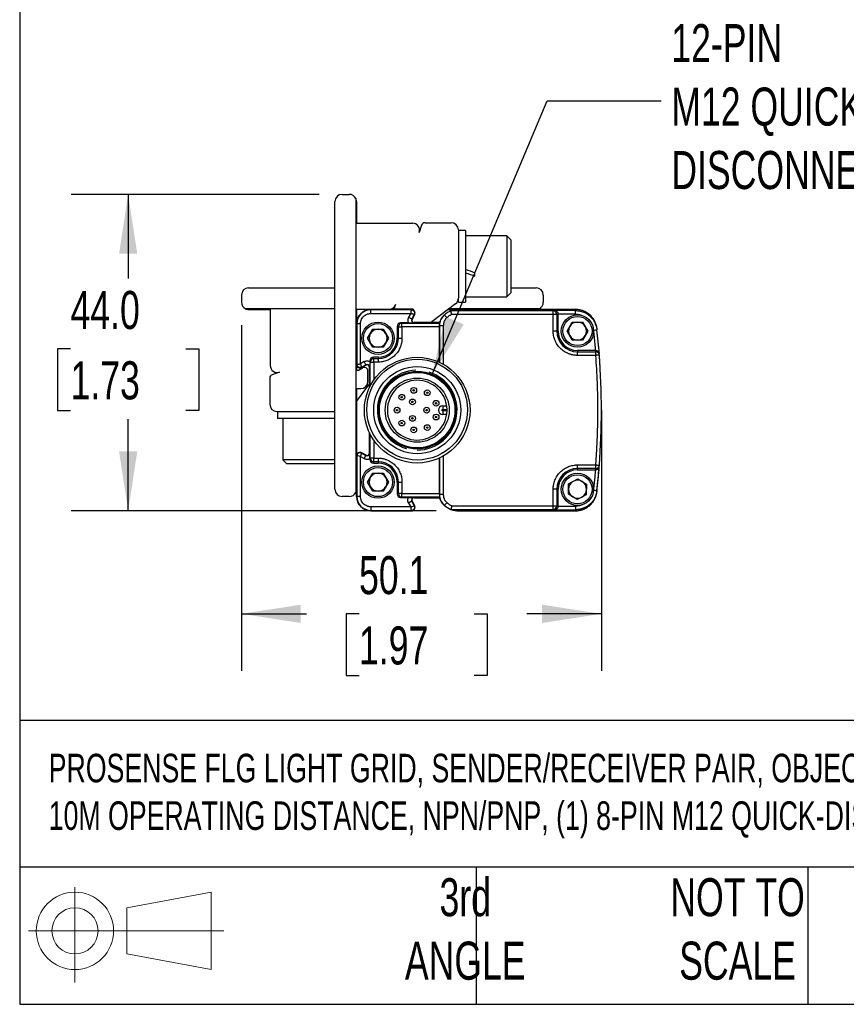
# Model space of a CAD drawing. Header units: millimetres. Extents: x 16 to 683, y 16 to 524.
# Tile 1 of 20: x 16 to 131, y 16 to 153. Entities that reach past the tile are written whole.
import ezdxf

# ---------------------------------------------------------------- set-up
doc = ezdxf.new("R2010")
doc.units = ezdxf.units.MM
doc.header["$LTSCALE"] = 2.5
doc.layers.add('DIMENSIONS', color=140, linetype='Continuous', lineweight=25)
doc.layers.add('TEXT', color=140, linetype='Continuous', lineweight=25)
doc.styles.add('SLDTEXTSTYLE0', font='TXT', dxfattribs={"width": 0.7})
doc.dimstyles.new('SLDDIMSTYLE0', dxfattribs={"dimtxt": 5.39502, "dimasz": 8.255, "dimexe": 0, "dimexo": 0.0625, "dimgap": 1.348755, "dimtad": 0, "dimtih": 1, "dimtoh": 1, "dimrnd": 1e-09, "dimzin": 4, "dimdsep": 46, "dimtxsty": 'SLDTEXTSTYLE0', "dimsah": 1, "dimcen": 0.09, "dimadec": 0, "dimazin": 1, "dimtfac": 1, "dimtofl": 0, "dimtmove": 0, "dimatfit": 3, "dimfxl": 0, "dimfrac": 2, "dimtolj": 1, "dimtzin": 12, "dimarcsym": 0})
doc.dimstyles.new('SLDDIMSTYLE1', dxfattribs={"dimtxt": 5.39502, "dimasz": 8.255, "dimexe": 0, "dimexo": 0.0625, "dimgap": 1.348755, "dimtad": 0, "dimtih": 1, "dimtoh": 1, "dimrnd": 1e-09, "dimzin": 12, "dimdsep": 46, "dimtxsty": 'SLDTEXTSTYLE0', "dimsah": 1, "dimcen": 0.09, "dimadec": 0, "dimazin": 3, "dimtfac": 1, "dimtofl": 0, "dimtmove": 0, "dimatfit": 3, "dimfxl": 0, "dimfrac": 2, "dimtolj": 1, "dimtzin": 12, "dimarcsym": 0})
doc.dimstyles.new('SLDDIMSTYLE2', dxfattribs={"dimtxt": 0.18, "dimasz": 8.255, "dimexe": 0, "dimexo": 0.0625, "dimgap": 0, "dimtad": 0, "dimtih": 1, "dimtoh": 1, "dimdec": 0, "dimrnd": 1e-09, "dimzin": 0, "dimdsep": 46, "dimtxsty": 'Standard', "dimsah": 1, "dimcen": 0.09, "dimadec": 0, "dimazin": 0, "dimtfac": 8.255, "dimtdec": 0, "dimtofl": 0, "dimtmove": 0, "dimatfit": 3, "dimfxl": 0, "dimfrac": 2, "dimtolj": 1, "dimtzin": 0, "dimarcsym": 0})

# ---------------------------------------------------------------- blocks, each defined once
blk = doc.blocks.new('Block11')
at = {"color": 7, "linetype": 'Continuous', "lineweight": 18}
for p, q in [((6.47, 13.28), (6.47, 0)), ((13.7, 10.42), (25.44, 12.58)), ((25.44, 12.58), (25.44, 1.83)), ((13.7, 3.99), (13.7, 10.42)), ((0, 7.2), (27.18, 7.2)), ((13.7, 3.99), (25.44, 1.83))]:
    blk.add_line(p, q, dxfattribs=at)
for radius in [5.38, 3.21]:
    blk.add_circle((6.47, 7.2), radius, dxfattribs=at)
blk = doc.blocks.new('Block12')
at = {"color": 7, "linetype": 'Continuous'}
blk.add_blockref('Block11', (0, 0), dxfattribs=at)
blk = doc.blocks.new('_D_3')
at = {"layer": 'DIMENSIONS'}
for p, q in [((46.73, 110.3), (46.73, 62.23)), ((96.82, 95.3), (96.82, 62.23)), ((46.73, 70.16), (55.78, 70.16)), ((63.09, 70.16), (61.28, 70.16)), ((61.28, 70.16), (61.28, 61.59)), ((79.12, 70.16), (80.93, 70.16)), ((80.93, 70.16), (80.93, 61.59)), ((96.82, 70.16), (86.43, 70.16)), ((61.28, 61.59), (63.09, 61.59)), ((80.93, 61.59), (79.12, 61.59))]:
    blk.add_line(p, q, dxfattribs=at)
for points in [[(46.73, 70.16), (54.99, 68.89), (54.99, 71.43)], [(96.82, 70.16), (88.57, 71.43), (88.57, 68.89)]]:
    blk.add_solid(points, dxfattribs=at)
at = {"layer": 'DIMENSIONS', "char_height": 5.292, "attachment_point": 1, "style": 'SLDTEXTSTYLE0'}
for s, insert in [('50.1', (63.09, 78.19)), ('1.97', (63.09, 68.41))]:
    blk.add_mtext(s, dxfattribs=dict(at, insert=insert))
blk = doc.blocks.new('_D_4')
at = {"layer": 'DIMENSIONS'}
for p, q in [((57.56, 128.48), (23.03, 128.48)), ((30.97, 128.48), (30.97, 116.8)), ((22.95, 107.02), (21.14, 107.02)), ((21.14, 107.02), (21.14, 98.44)), ((38.99, 107.02), (40.8, 107.02)), ((40.8, 107.02), (40.8, 98.44)), ((21.14, 98.44), (22.95, 98.44)), ((30.97, 84.48), (30.97, 97.24)), ((40.8, 98.44), (38.99, 98.44)), ((73.81, 84.48), (23.03, 84.48))]:
    blk.add_line(p, q, dxfattribs=at)
for points in [[(30.97, 128.48), (29.7, 120.22), (32.24, 120.22)], [(30.97, 84.48), (32.24, 92.73), (29.7, 92.73)]]:
    blk.add_solid(points, dxfattribs=at)
at = {"layer": 'DIMENSIONS', "char_height": 5.292, "attachment_point": 1, "style": 'SLDTEXTSTYLE0'}
for s, insert in [('44.0', (22.95, 115.05)), ('1.73', (22.95, 105.27))]:
    blk.add_mtext(s, dxfattribs=dict(at, insert=insert))

msp = doc.modelspace()

# ---------------------------------------------------------------- linework, layer by layer
for p, q in [((59.733, 87.476), (59.733, 127.476)), ((60.733, 128.476), (61.733, 128.476)), ((62.633, 127.912), (62.633, 87.04)), ((62.733, 127.476), (62.733, 124.476)), ((62.733, 124.476), (70.51, 124.476)), ((71.799, 124.193), (71.46, 123.163)), ((72.274, 124.536), (75.913, 124.536)), ((76.913, 123.536), (76.913, 114.033)), ((77.913, 123.476), (76.913, 123.476)), ((77.913, 123.476), (77.913, 113.476)), ((83.646, 122.726), (77.913, 122.726)), ((84.213, 122.16), (83.646, 122.726)), ((83.646, 122.726), (83.646, 114.226)), ((84.213, 122.16), (84.213, 114.793)), ((79.213, 117.108), (79.213, 117.59)), ((47.733, 115.476), (59.733, 115.476)), ((84.213, 115.476), (87.733, 115.476)), ((46.733, 114.476), (46.733, 113.476)), ((76.913, 113.476), (76.913, 114.033)), ((77.913, 114.226), (83.646, 114.226)), ((83.646, 114.226), (84.213, 114.793)), ((88.733, 114.476), (88.733, 113.476)), ((59.733, 112.576), (47.297, 112.576)), ((47.733, 112.476), (50.733, 112.476)), ((50.733, 112.476), (50.733, 104.699)), ((64.733, 112.476), (62.733, 112.476)), ((62.733, 112.476), (62.733, 110.476)), ((70.383, 112.476), (64.733, 112.476)), ((64.733, 112.476), (64.733, 112.415)), ((64.733, 112.476), (70.383, 112.476)), ((64.733, 111.915), (64.733, 112.415)), ((70.383, 112.415), (64.733, 112.415)), ((68.109, 112.576), (67.646, 112.576)), ((68.16, 113.163), (68.039, 112.799)), ((70.467, 112.536), (68.229, 112.536)), ((70.383, 112.476), (70.383, 112.415)), ((70.383, 112.476), (70.647, 112.476)), ((76.517, 113.236), (73.221, 110.739)), ((75.514, 112.476), (76.983, 112.476)), ((88.169, 112.576), (75.646, 112.576)), ((90.098, 112.269), (75.886, 112.269)), ((76.913, 113.476), (77.913, 113.476)), ((93.196, 112.476), (76.983, 112.476)), ((76.983, 112.476), (93.185, 112.476)), ((90.3, 112.319), (90.098, 112.269)), ((93.213, 112.319), (90.3, 112.319)), ((93.196, 112.476), (93.213, 112.319)), ((64.733, 111.915), (70.279, 111.915)), ((70.279, 111.915), (69.99, 111.395)), ((69.99, 111.395), (70.427, 111.152)), ((70.767, 111.763), (70.427, 111.152)), ((70.481, 111.122), (70.427, 111.152)), ((70.82, 111.734), (70.481, 111.122)), ((70.82, 111.734), (70.481, 111.122)), ((70.767, 111.763), (70.82, 111.734)), ((74.307, 110.676), (74.565, 111.223)), ((74.705, 111.407), (74.556, 111.228)), ((90.098, 111.769), (75.985, 111.769)), ((90.098, 109.476), (90.098, 111.769)), ((90.783, 111.817), (90.597, 111.769)), ((90.597, 111.769), (90.597, 109.476)), ((93.213, 111.819), (90.783, 111.817)), ((90.783, 109.476), (90.783, 111.817)), ((62.733, 110.476), (62.733, 104.826)), ((62.733, 110.476), (62.794, 110.476)), ((62.733, 109.726), (62.733, 110.476)), ((63.294, 110.476), (62.794, 110.476)), ((62.794, 110.476), (62.794, 104.826)), ((63.294, 104.93), (63.294, 110.476)), ((64.29, 108.476), (65.011, 109.726)), ((65.011, 109.726), (66.455, 109.726)), ((66.455, 109.726), (67.176, 108.476)), ((68.569, 110.065), (68.383, 110.111)), ((68.383, 110.111), (68.383, 108.476)), ((68.569, 108.476), (68.569, 110.065)), ((68.569, 110.065), (69.068, 110.065)), ((68.883, 110.611), (69.068, 110.565)), ((69.963, 110.611), (68.883, 110.611)), ((69.068, 110.565), (74.314, 110.565)), ((69.068, 110.065), (69.068, 110.565)), ((69.068, 110.065), (69.068, 108.476)), ((74.279, 110.065), (69.068, 110.065)), ((70.743, 110.676), (70.743, 110.615)), ((74.307, 110.676), (70.743, 110.676)), ((70.743, 110.676), (74.233, 110.676)), ((74.316, 110.222), (74.279, 110.187)), ((74.279, 105.142), (74.279, 110.065)), ((74.316, 105.125), (74.316, 110.222)), ((74.816, 110.222), (74.816, 104.866)), ((92.04, 109.476), (92.761, 110.726)), ((92.761, 110.726), (94.205, 110.726)), ((94.205, 110.726), (94.926, 109.476)), ((96.096, 110.149), (96.078, 110.31)), ((96.176, 109.816), (96.195, 109.654)), ((65.011, 107.226), (64.29, 108.476)), ((67.176, 108.476), (66.455, 107.226)), ((68.569, 108.476), (68.383, 108.476)), ((68.569, 108.476), (69.068, 108.476)), ((90.597, 109.476), (90.098, 109.476)), ((90.597, 109.476), (90.783, 109.476)), ((92.761, 108.226), (92.04, 109.476)), ((94.205, 108.226), (92.761, 108.226)), ((94.926, 109.476), (94.205, 108.226)), ((62.733, 104.826), (62.733, 107.226)), ((66.455, 107.226), (65.011, 107.226)), ((93.483, 106.776), (93.483, 106.591)), ((95.975, 106.776), (93.483, 106.776)), ((96.015, 106.776), (95.975, 106.776)), ((96.03, 106.591), (96.015, 106.776)), ((65.098, 105.826), (65.145, 105.641)), ((65.733, 105.826), (65.098, 105.826)), ((65.145, 105.141), (65.145, 105.641)), ((65.145, 105.641), (65.733, 105.641)), ((65.733, 105.826), (65.733, 105.641)), ((65.733, 105.641), (65.733, 105.141)), ((93.483, 106.091), (93.483, 106.591)), ((93.483, 106.591), (96.03, 106.591)), ((96.03, 106.091), (93.483, 106.091)), ((96.483, 106.302), (96.467, 106.499)), ((96.528, 106.129), (96.512, 106.333)), ((96.551, 105.831), (96.545, 105.906)), ((62.794, 104.826), (62.733, 104.826)), ((62.733, 104.826), (62.733, 104.216)), ((63.03, 104.041), (63.59, 104.353)), ((63.815, 105.219), (63.294, 104.93)), ((63.446, 104.442), (64.058, 104.782)), ((63.476, 104.389), (63.446, 104.442)), ((64.087, 104.729), (63.476, 104.389)), ((64.087, 104.729), (63.476, 104.389)), ((64.058, 104.782), (63.815, 105.219)), ((64.058, 104.782), (64.087, 104.729)), ((64.533, 104.466), (64.533, 101.607)), ((64.594, 104.466), (64.533, 104.466)), ((64.533, 101.607), (64.533, 104.466)), ((64.645, 105.141), (64.599, 105.326)), ((64.599, 105.326), (64.599, 105.246)), ((64.645, 105.141), (65.145, 105.141)), ((64.645, 101.834), (64.645, 105.141)), ((65.733, 105.141), (65.145, 105.141)), ((65.145, 105.141), (65.145, 102.667)), ((50.673, 102.935), (50.673, 99.297)), ((52.046, 103.75), (51.017, 103.41)), ((64.333, 102.476), (64.333, 103.915)), ((62.733, 99.696), (64.47, 101.989)), ((62.733, 101.476), (63.333, 101.476)), ((62.733, 101.476), (62.733, 92.127)), ((74.733, 99.076), (74.733, 98.576)), ((74.733, 99.076), (75.289, 99.076)), ((74.733, 98.576), (75.332, 98.576)), ((51.673, 98.297), (59.733, 98.297)), ((51.733, 98.297), (51.733, 97.297)), ((55.691, 97.297), (51.733, 97.297)), ((52.483, 97.297), (52.483, 91.563)), ((59.733, 97.297), (55.691, 97.297)), ((75.332, 98.376), (74.733, 98.376)), ((74.733, 98.376), (74.733, 97.876)), ((75.289, 97.876), (74.733, 97.876)), ((64.533, 95.346), (64.533, 92.486)), ((64.533, 92.486), (64.533, 95.346)), ((64.645, 91.812), (64.645, 95.119)), ((65.145, 94.286), (65.145, 91.812)), ((62.733, 92.127), (62.733, 86.476)), ((62.733, 92.127), (62.794, 92.127)), ((62.733, 89.726), (62.733, 92.127)), ((62.794, 92.127), (62.794, 86.476)), ((63.294, 92.023), (63.815, 91.733)), ((63.294, 86.476), (63.294, 92.023)), ((63.446, 92.51), (63.476, 92.564)), ((63.446, 92.51), (64.058, 92.171)), ((64.087, 92.224), (63.476, 92.564)), ((63.476, 92.564), (64.087, 92.224)), ((63.815, 91.733), (64.058, 92.171)), ((64.087, 92.224), (64.058, 92.171)), ((64.533, 92.486), (64.594, 92.486)), ((64.599, 91.626), (64.645, 91.812)), ((65.145, 91.812), (64.645, 91.812)), ((65.145, 91.812), (65.733, 91.812)), ((65.145, 91.312), (65.145, 91.812)), ((65.733, 91.812), (65.733, 91.312)), ((74.279, 86.888), (74.279, 91.81)), ((74.316, 86.731), (74.316, 91.828)), ((74.816, 92.087), (74.816, 86.731)), ((52.483, 91.563), (53.05, 90.997)), ((55.847, 91.563), (52.483, 91.563)), ((55.965, 90.997), (53.05, 90.997)), ((59.733, 91.563), (55.847, 91.563)), ((59.733, 90.997), (55.965, 90.997)), ((64.599, 91.706), (64.599, 91.626)), ((65.145, 91.312), (65.098, 91.126)), ((65.098, 91.126), (65.733, 91.126)), ((65.733, 91.312), (65.145, 91.312)), ((65.733, 91.312), (65.733, 91.126)), ((93.483, 90.862), (96.03, 90.862)), ((93.483, 90.362), (93.483, 90.862)), ((96.03, 90.362), (93.483, 90.362)), ((93.483, 90.362), (93.483, 90.176)), ((96.015, 90.176), (96.03, 90.362)), ((96.468, 90.455), (96.483, 90.652)), ((96.512, 90.62), (96.528, 90.823)), ((96.545, 91.047), (96.551, 91.122)), ((64.29, 88.476), (65.011, 89.726)), ((65.011, 89.726), (66.455, 89.726)), ((66.455, 89.726), (67.176, 88.476)), ((93.483, 90.176), (95.975, 90.176)), ((95.975, 90.176), (96.015, 90.176)), ((65.011, 87.226), (64.29, 88.476)), ((67.176, 88.476), (66.455, 87.226)), ((68.383, 88.476), (68.569, 88.476)), ((68.383, 88.476), (68.383, 86.842)), ((68.569, 88.476), (69.068, 88.476)), ((68.569, 86.888), (68.569, 88.476)), ((69.068, 88.476), (69.068, 86.888)), ((92.215, 86.787), (92.252, 88.23)), ((92.252, 88.23), (93.52, 88.919)), ((93.52, 88.919), (94.751, 88.166)), ((94.751, 88.166), (94.714, 86.723)), ((61.733, 86.476), (60.733, 86.476)), ((62.733, 86.476), (62.733, 87.226)), ((62.733, 86.476), (62.794, 86.476)), ((63.294, 86.476), (62.794, 86.476)), ((66.455, 87.226), (65.011, 87.226)), ((68.383, 86.842), (68.569, 86.888)), ((69.068, 86.888), (68.569, 86.888)), ((69.068, 86.388), (68.883, 86.342)), ((68.883, 86.342), (69.963, 86.342)), ((69.068, 86.888), (74.279, 86.888)), ((69.068, 86.388), (69.068, 86.888)), ((74.314, 86.388), (69.068, 86.388)), ((70.743, 86.337), (70.743, 86.276)), ((70.743, 86.276), (74.307, 86.276)), ((74.233, 86.276), (70.743, 86.276)), ((74.279, 86.765), (74.316, 86.731)), ((90.098, 85.184), (90.098, 87.476)), ((90.597, 87.476), (90.098, 87.476)), ((90.597, 87.476), (90.597, 85.184)), ((90.597, 87.476), (90.783, 87.476)), ((90.783, 85.136), (90.783, 87.476)), ((93.446, 86.033), (92.215, 86.787)), ((94.714, 86.723), (93.446, 86.033)), ((96.079, 86.646), (96.097, 86.807)), ((96.176, 87.136), (96.195, 87.298)), ((70.279, 85.037), (64.733, 85.037)), ((64.733, 85.037), (64.733, 84.537)), ((70.427, 85.801), (69.99, 85.558)), ((69.99, 85.558), (70.279, 85.037)), ((70.427, 85.801), (70.481, 85.831)), ((70.767, 85.189), (70.427, 85.801)), ((70.481, 85.831), (70.82, 85.219)), ((70.481, 85.831), (70.82, 85.219)), ((70.82, 85.219), (70.767, 85.189)), ((74.556, 85.725), (74.705, 85.546)), ((75.985, 85.184), (90.098, 85.184)), ((90.597, 85.184), (90.783, 85.136)), ((90.783, 85.136), (93.213, 85.133)), ((64.733, 84.537), (70.383, 84.537)), ((64.733, 84.476), (64.733, 84.537)), ((64.733, 84.476), (70.383, 84.476)), ((70.383, 84.476), (64.733, 84.476)), ((70.383, 84.537), (70.383, 84.476)), ((75.886, 84.684), (90.098, 84.684)), ((76.983, 84.476), (93.196, 84.476)), ((93.185, 84.476), (76.983, 84.476)), ((90.098, 84.684), (90.3, 84.633)), ((90.3, 84.633), (93.213, 84.633)), ((93.196, 84.476), (93.213, 84.633))]:
    msp.add_line(p, q)
at = {"flags": 128}
for points in [[(73.127, 110.676), (73.154, 110.693), (73.221, 110.739)], [(64.47, 101.989), (64.517, 102.055), (64.533, 102.082)], [(96.094, 86.742), (96.055, 86.602), (95.86, 86.117)]]:
    msp.add_lwpolyline(points, dxfattribs=at)
for centre, radius in [((93.483, 109.476), 2.25), ((93.483, 109.476), 2.025), ((65.733, 108.476), 2.25), ((65.733, 108.476), 2.025), ((71.183, 98.476), 7.35), ((71.181, 98.546), 7), ((71.183, 98.476), 6.051), ((71.183, 98.476), 5.4), ((71.183, 98.476), 5.25), ((71.183, 98.476), 4.45), ((70.698, 101.228), 0.4), ((70.698, 101.228), 0.1), ((72.58, 100.896), 0.4), ((69.043, 100.272), 0.4), ((69.043, 100.272), 0.1), ((70.524, 99.618), 0.4), ((72.58, 100.896), 0.1), ((68.389, 98.476), 0.4), ((68.389, 98.476), 0.1), ((70.524, 99.618), 0.1), ((72.501, 98.476), 0.4), ((72.501, 98.476), 0.1), ((73.809, 99.432), 0.4), ((73.809, 99.432), 0.1), ((70.524, 97.335), 0.4), ((70.524, 97.335), 0.1), ((73.809, 97.521), 0.4), ((73.809, 97.521), 0.1), ((69.043, 96.68), 0.4), ((69.043, 96.68), 0.1), ((70.698, 95.725), 0.4), ((70.698, 95.725), 0.1), ((72.58, 96.057), 0.4), ((72.58, 96.057), 0.1), ((65.733, 88.476), 2.25), ((65.733, 88.476), 2.025), ((93.483, 87.476), 2.25), ((93.483, 87.476), 2.025)]:
    msp.add_circle(centre, radius)
for centre, radius, start, end in [((60.733, 127.476), 1, 90, 180), ((61.733, 127.476), 1, 25.84193, 90), ((61.733, 127.476), 1, 0, 25.84193), ((70.51, 123.476), 1, 341.73711, 90), ((72.274, 124.036), 0.5, 90, 161.73711), ((75.913, 123.536), 1, 0, 90), ((47.733, 114.476), 1, 90, 180), ((87.733, 114.476), 1, 0, 90), ((75.913, 114.033), 1, 307.14669, 0), ((47.733, 113.476), 1, 180, 244.15807), ((47.733, 113.476), 1, 244.15807, 270), ((64.733, 110.476), 2, 90, 180), ((64.733, 110.476), 2, 90, 180), ((64.733, 110.476), 1.939, 90, 180), ((67.21, 113.476), 1, 270, 341.73711), ((68.229, 112.736), 0.2, 161.73711, 270), ((70.383, 111.976), 0.5, 330.9454, 90), ((70.383, 111.976), 0.5, 330.9454, 90), ((70.467, 112.236), 0.3, 13.50854, 90), ((76.983, 109.476), 3.001, 111.44287, 131.79343), ((76.983, 109.476), 3.001, 90, 111.44282), ((87.733, 113.476), 1, 270, 295.84193), ((87.733, 113.476), 1, 295.84193, 0), ((90.097, 111.769), 0.5, 44.97818, 89.9776), ((93.185, 109.476), 3, 14.57961, 90), ((70.743, 110.976), 0.361, 150.9454, 270), ((70.743, 110.976), 0.3, 150.9454, 270), ((70.743, 110.976), 0.3, 150.9454, 270), ((76.983, 109.476), 3.001, 134.68268, 148.87028), ((90.097, 111.768), 0.5, 0.01672, 44.98119), ((65.733, 108.476), 1.25, 90, 150), ((65.733, 108.476), 1.25, 30, 90), ((69.069, 110.064), 0.5, 135.01881, 179.98328), ((69.069, 110.065), 0.5, 90.0224, 135.02182), ((93.483, 109.476), 1.25, 150, 210), ((93.483, 109.476), 1.25, 90, 150), ((93.483, 109.476), 1.25, 30, 90), ((93.483, 109.476), 1.25, 330, 30), ((-3.179, 98.476), 100, 4.50605, 6.41802), ((65.733, 108.476), 1.25, 150, 210), ((65.733, 108.476), 2.836, 270, 0), ((65.733, 108.476), 2.65, 270, 0), ((65.733, 108.476), 1.25, 330, 30), ((93.483, 109.476), 2.886, 180, 270), ((93.483, 109.476), 2.7, 180, 270), ((93.483, 109.476), 1.25, 210, 270), ((93.483, 109.476), 1.25, 270, 330), ((65.733, 108.476), 1.25, 210, 270), ((65.733, 108.476), 1.25, 270, 330), ((65.145, 105.141), 0.5, 134.97818, 179.9776), ((65.145, 105.14), 0.5, 90.01672, 134.98119), ((96.03, 106.091), 0.5, 47.2175, 90.00855), ((96.03, 106.091), 0.5, 4.39171, 47.2171), ((-3.179, 98.476), 100, 355.61093, 4.38907), ((51.733, 104.699), 1, 180, 288.26289), ((63.233, 104.826), 0.5, 180, 299.0546), ((63.233, 104.826), 0.5, 180, 299.0546), ((62.973, 104.742), 0.3, 216.79541, 256.49144), ((62.933, 104.216), 0.2, 180, 299.0546), ((63.833, 103.915), 0.5, 0, 119.0546), ((64.233, 104.466), 0.361, 360, 119.0546), ((64.233, 104.466), 0.3, 0, 119.0546), ((64.233, 104.466), 0.3, 0, 119.0546), ((51.173, 102.935), 0.5, 108.26289, 180), ((71.183, 98.476), 5.543, 91.94079, 254.35023), ((71.183, 98.476), 5.543, 270, 72.41841), ((63.333, 102.476), 1, 270, 0), ((71.183, 98.476), 4.15, 1.38075, 358.61925), ((51.673, 99.297), 1, 180, 270), ((74.733, 98.476), 0.6, 90, 270), ((71.183, 98.476), 4.15, 358.61925, 1.38075), ((63.233, 92.127), 0.5, 60.9454, 180), ((63.233, 92.127), 0.5, 60.9454, 180), ((64.233, 92.486), 0.361, 240.9454, 0), ((64.233, 92.486), 0.3, 240.9454, 0), ((64.233, 92.486), 0.3, 240.9454, 0), ((65.145, 91.812), 0.5, 180.0224, 225.02182), ((65.145, 91.812), 0.5, 225.01881, 269.98328), ((65.733, 88.476), 2.836, 360, 90), ((65.733, 88.476), 2.65, 0, 90), ((93.483, 87.476), 2.886, 90, 180), ((96.03, 90.862), 0.5, 269.99144, 312.7825), ((-3.189, 98.476), 100, 353.48853, 355.454), ((-3.179, 98.476), 100, 353.58198, 355.49395), ((96.03, 90.862), 0.5, 312.7829, 355.60829), ((65.733, 88.476), 1.25, 150, 210), ((65.733, 88.476), 1.25, 90, 150), ((65.733, 88.476), 1.25, 30, 90), ((65.733, 88.476), 1.25, 330, 30), ((93.483, 87.476), 2.7, 90, 180), ((65.733, 88.476), 1.25, 210, 270), ((65.733, 88.476), 1.25, 270, 330), ((93.483, 87.476), 1.25, 118.52172, 178.52172), ((93.483, 87.476), 1.25, 58.52172, 118.52172), ((93.483, 87.476), 1.25, 358.52172, 58.52172), ((60.733, 87.476), 1, 180, 270), ((61.733, 87.476), 1, 270, 334.15807), ((61.733, 87.476), 1, 334.15807, 0), ((64.733, 86.476), 2, 180, 270), ((64.733, 86.476), 2, 180, 270), ((64.733, 86.476), 1.939, 180, 270), ((69.069, 86.888), 0.5, 180.01672, 224.9812), ((69.069, 86.888), 0.5, 224.97818, 269.9776), ((70.743, 85.976), 0.361, 90, 209.0546), ((70.743, 85.976), 0.3, 90, 209.0546), ((70.743, 85.976), 0.3, 90, 209.0546), ((76.983, 87.477), 3.001, 203.58686, 225.31731), ((93.483, 87.476), 1.25, 178.52172, 238.52172), ((93.483, 87.476), 1.25, 238.52172, 298.52172), ((93.483, 87.476), 1.25, 298.52172, 358.52172), ((70.383, 84.976), 0.5, 270.00027, 29.0546), ((70.383, 84.976), 0.5, 270, 29.0546), ((76.983, 87.477), 3.001, 228.20657, 248.55713), ((90.097, 85.184), 0.5, 315.01881, 359.98328), ((76.983, 87.477), 3.001, 248.55718, 270), ((90.097, 85.184), 0.5, 270.0224, 315.02182)]:
    msp.add_arc(centre, radius, start, end)
for centre, major_axis, ratio, start_param, end_param in [((79.213, 118.476), (11.046, -4.179), 0.0701818, 4.6210121, 4.7389322), ((77.913, 118.476), (11.046, -4.179), 0.0701818, 4.7389322, 4.8568524), ((68.883, 110.111), (0.485, -0.121), 0.9993528, 1.8158377, 3.3863295), ((74.278, 110.065), (0, 0.5), 0.0034907, 4.712389, 4.9600381), ((65.099, 105.326), (0.121, -0.485), 0.9993528, 2.8968558, 4.4673476), ((65.099, 91.627), (0.121, 0.485), 0.9993528, 1.8158377, 3.3863295), ((68.883, 86.842), (0.485, 0.121), 0.9993528, 2.8968558, 4.4673476), ((74.278, 86.888), (0, 0.5), 0.0034907, 4.46474, 4.712389)]:
    msp.add_ellipse(centre, major_axis=major_axis, ratio=ratio, start_param=start_param, end_param=end_param)
for points, knots in [([(70.279, 111.915), (70.323, 112.037), (70.351, 112.166), (70.382, 112.356), (70.383, 112.414), (70.383, 112.415)], [0, 0, 0, 0, 0.5, 0.5, 1, 1, 1, 1]), ([(70.383, 112.415), (70.446, 112.415), (70.518, 112.401), (70.655, 112.33), (70.719, 112.271), (70.804, 112.127), (70.824, 112.043), (70.82, 111.888), (70.798, 111.818), (70.767, 111.763)], [0, 0, 0, 0, 0.25, 0.25, 0.5, 0.5, 0.75, 0.75, 1, 1, 1, 1]), ([(75.985, 111.769), (75.981, 111.791), (75.972, 111.834), (75.959, 111.896), (75.948, 111.952), (75.938, 112.002), (75.929, 112.047), (75.921, 112.086), (75.912, 112.133), (75.902, 112.185), (75.893, 112.234), (75.886, 112.264), (75.886, 112.267), (75.886, 112.269)], [0, 0, 0, 0, 0.0856307, 0.1664448, 0.2424453, 0.3136362, 0.3800223, 0.4416101, 0.498408, 0.6216924, 0.7480335, 0.8883815, 1, 1, 1, 1]), ([(90.098, 111.769), (90.098, 111.788), (90.098, 111.826), (90.097, 111.877), (90.098, 111.921), (90.098, 111.98), (90.098, 112.049), (90.098, 112.148), (90.098, 112.239), (90.098, 112.268), (90.098, 112.269), (90.098, 112.269)], [0, 0, 0, 0, 0.0760298, 0.1431814, 0.2014099, 0.2507763, 0.3840247, 0.5012562, 0.7463407, 0.9914368, 1, 1, 1, 1]), ([(90.3, 112.319), (90.322, 112.318), (90.362, 112.316), (90.417, 112.304), (90.462, 112.29), (90.518, 112.265), (90.583, 112.226), (90.654, 112.161), (90.711, 112.085), (90.752, 111.999), (90.778, 111.909), (90.781, 111.847), (90.783, 111.817)], [0, 0, 0, 0, 0.0982308, 0.1829191, 0.2540684, 0.3116872, 0.4532819, 0.5752673, 0.6938426, 0.8027718, 0.9040139, 1, 1, 1, 1]), ([(96.037, 110.297), (95.998, 110.462), (95.88, 110.956), (95.34, 111.642), (94.515, 112.235), (93.746, 112.458), (93.303, 112.473), (93.196, 112.476)], [0, 0, 0, 0, 0.1316025, 0.3931418, 0.6546765, 0.9162017, 1, 1, 1, 1]), ([(93.213, 111.819), (93.213, 111.878), (93.213, 111.941), (93.213, 112.063), (93.213, 112.122), (93.213, 112.22), (93.213, 112.258), (93.213, 112.307), (93.213, 112.319), (93.213, 112.319)], [0, 0, 0, 0, 0.25, 0.25, 0.5, 0.5, 0.75, 0.75, 1, 1, 1, 1]), ([(93.213, 112.319), (93.273, 112.318), (93.395, 112.316), (93.58, 112.299), (93.772, 112.269), (93.969, 112.225), (94.169, 112.166), (94.372, 112.089), (94.576, 111.995), (94.778, 111.882), (94.978, 111.75), (95.172, 111.597), (95.358, 111.423), (95.533, 111.228), (95.695, 111.012), (95.841, 110.776), (95.968, 110.52), (96.071, 110.246), (96.152, 109.957), (96.18, 109.756), (96.195, 109.654)], [0, 0, 0, 0, 0.0408232, 0.0833966, 0.1277017, 0.1737312, 0.2214897, 0.270983, 0.3222123, 0.3751746, 0.4298689, 0.4862948, 0.5444519, 0.604341, 0.6659611, 0.7293112, 0.7943855, 0.8611896, 0.9297388, 1, 1, 1, 1]), ([(63.294, 110.476), (63.295, 110.513), (63.296, 110.585), (63.309, 110.693), (63.329, 110.799), (63.358, 110.904), (63.414, 111.064), (63.521, 111.272), (63.709, 111.501), (63.937, 111.688), (64.166, 111.806), (64.374, 111.874), (64.552, 111.909), (64.673, 111.913), (64.733, 111.915)], [0, 0, 0, 0, 0.04827398, 0.09615394, 0.1439149, 0.19183391, 0.24018532, 0.36999738, 0.50004806, 0.62985998, 0.75991057, 0.84010062, 0.91970222, 1, 1, 1, 1]), ([(69.99, 111.395), (69.978, 111.37), (69.952, 111.322), (69.924, 111.246), (69.902, 111.168), (69.888, 111.088), (69.878, 110.966), (69.889, 110.801), (69.938, 110.674), (69.963, 110.611)], [0, 0, 0, 0, 0.1005162, 0.1999166, 0.2991027, 0.398982, 0.5004432, 0.7494833, 1, 1, 1, 1]), ([(70.767, 111.763), (70.766, 111.764), (70.765, 111.764), (70.756, 111.769), (70.734, 111.78), (70.689, 111.798), (70.625, 111.823), (70.55, 111.849), (70.461, 111.875), (70.376, 111.898), (70.31, 111.91), (70.279, 111.915)], [0, 0, 0, 0, 0.0683562, 0.1250206, 0.2493447, 0.3730906, 0.4965557, 0.6549822, 0.7449836, 0.8835704, 1, 1, 1, 1]), ([(74.316, 110.222), (74.316, 110.502), (74.376, 110.783), (74.605, 111.294), (74.774, 111.526), (74.983, 111.713)], [0, 0, 0, 0, 0.5, 0.5, 1, 1, 1, 1]), ([(75.316, 111.34), (75.286, 111.311), (75.224, 111.253), (75.142, 111.158), (75.067, 111.056), (75.002, 110.948), (74.933, 110.81), (74.87, 110.638), (74.824, 110.432), (74.819, 110.292), (74.816, 110.222)], [0, 0, 0, 0, 0.1007287, 0.2003904, 0.2996984, 0.3993738, 0.5001297, 0.6671555, 0.8326661, 1, 1, 1, 1]), ([(75.316, 111.34), (75.229, 111.438), (75.143, 111.535), (75.019, 111.673), (74.983, 111.713), (74.983, 111.713)], [0, 0, 0, 0, 0.5, 0.5, 1, 1, 1, 1]), ([(75.985, 111.769), (75.945, 111.75), (75.864, 111.714), (75.747, 111.651), (75.614, 111.571), (75.468, 111.47), (75.367, 111.383), (75.316, 111.34)], [0, 0, 0, 0, 0.166672, 0.3333464, 0.5000261, 0.7500205, 1, 1, 1, 1]), ([(90.597, 111.769), (90.596, 111.769), (90.593, 111.769), (90.578, 111.769), (90.553, 111.769), (90.511, 111.769), (90.449, 111.769), (90.373, 111.768), (90.292, 111.769), (90.198, 111.768), (90.134, 111.769), (90.098, 111.769)], [0, 0, 0, 0, 0.082391, 0.1650119, 0.2501674, 0.3701902, 0.5001195, 0.6170981, 0.7500688, 0.8573843, 1, 1, 1, 1]), ([(93.213, 111.819), (93.256, 111.819), (93.342, 111.817), (93.47, 111.807), (93.597, 111.791), (93.723, 111.768), (93.848, 111.739), (93.975, 111.702), (94.096, 111.66), (94.174, 111.625), (94.21, 111.609)], [0, 0, 0, 0, 0.1251267, 0.2499457, 0.3747866, 0.4999789, 0.6247019, 0.749947, 0.8852329, 1, 1, 1, 1]), ([(69.963, 110.611), (70.125, 110.611), (70.277, 110.611), (70.535, 110.613), (70.64, 110.614), (70.743, 110.615)], [0, 0, 0, 0, 0.5, 0.5, 1, 1, 1, 1]), ([(74.279, 110.187), (74.279, 110.295), (74.288, 110.39), (74.306, 110.526), (74.314, 110.564), (74.314, 110.565)], [0, 0, 0, 0, 0.5, 0.5, 1, 1, 1, 1]), ([(74.314, 110.565), (74.312, 110.583), (74.308, 110.621), (74.307, 110.658), (74.307, 110.676)], [0, 0, 0, 0, 0.5074056, 1, 1, 1, 1]), ([(74.816, 110.222), (74.757, 110.222), (74.694, 110.222), (74.571, 110.222), (74.512, 110.222), (74.415, 110.222), (74.376, 110.222), (74.327, 110.222), (74.316, 110.222), (74.316, 110.222)], [0, 0, 0, 0, 0.25, 0.25, 0.5, 0.5, 0.75, 0.75, 1, 1, 1, 1]), ([(95.698, 109.599), (95.828, 109.613), (95.957, 109.628), (96.141, 109.648), (96.195, 109.654), (96.195, 109.654)], [0, 0, 0, 0, 0.5, 0.5, 1, 1, 1, 1]), ([(95.698, 109.599), (95.732, 109.285), (95.801, 108.659), (95.893, 107.718), (95.947, 107.09), (95.975, 106.776)], [0, 0, 0, 0, 0.3333383, 0.6666617, 1, 1, 1, 1]), ([(69.068, 108.476), (69.068, 108.416), (69.066, 108.297), (69.051, 108.118), (69.027, 107.94), (68.993, 107.763), (68.95, 107.589), (68.897, 107.417), (68.817, 107.198), (68.698, 106.936), (68.526, 106.642), (68.325, 106.366), (68.095, 106.114), (67.842, 105.885), (67.476, 105.616), (66.985, 105.362), (66.463, 105.209), (66.088, 105.156), (65.878, 105.142), (65.773, 105.141), (65.733, 105.141)], [0, 0, 0, 0, 0.0342973, 0.0685946, 0.1028919, 0.1371892, 0.1714865, 0.2057838, 0.2400811, 0.305071, 0.3700648, 0.4351241, 0.5001663, 0.5654918, 0.6301547, 0.7600755, 0.8799368, 0.9396841, 0.9770699, 1, 1, 1, 1]), ([(93.483, 106.091), (93.422, 106.092), (93.301, 106.094), (93.119, 106.109), (92.938, 106.133), (92.759, 106.168), (92.582, 106.211), (92.408, 106.265), (92.185, 106.346), (91.92, 106.467), (91.621, 106.641), (91.341, 106.845), (91.085, 107.079), (90.852, 107.335), (90.58, 107.707), (90.322, 108.206), (90.167, 108.735), (90.113, 109.116), (90.099, 109.329), (90.098, 109.436), (90.098, 109.476)], [0, 0, 0, 0, 0.0342973, 0.0685946, 0.1028919, 0.1371892, 0.1714865, 0.2057838, 0.2400811, 0.3050715, 0.3700656, 0.4351246, 0.5001663, 0.5654924, 0.6301555, 0.7600756, 0.8799372, 0.9396843, 0.9770725, 1, 1, 1, 1]), ([(96.015, 106.776), (96.033, 106.776), (96.071, 106.775), (96.128, 106.765), (96.184, 106.75), (96.24, 106.727), (96.293, 106.697), (96.35, 106.656), (96.408, 106.598), (96.461, 106.519), (96.499, 106.428), (96.508, 106.364), (96.512, 106.333)], [0, 0, 0, 0, 0.0610604, 0.1258647, 0.1947784, 0.2680084, 0.3456384, 0.4276668, 0.5461143, 0.6911258, 0.8476233, 1, 1, 1, 1]), ([(96.03, 106.091), (96.03, 106.111), (96.029, 106.147), (96.029, 106.198), (96.029, 106.241), (96.03, 106.299), (96.029, 106.367), (96.03, 106.443), (96.03, 106.504), (96.03, 106.551), (96.03, 106.582), (96.03, 106.588), (96.03, 106.591)], [0, 0, 0, 0, 0.0764814, 0.1436904, 0.2015807, 0.2502123, 0.3835344, 0.5001389, 0.6304979, 0.7500684, 0.8768213, 1, 1, 1, 1]), ([(96.528, 106.129), (96.527, 106.129), (96.526, 106.129), (96.514, 106.128), (96.491, 106.126), (96.45, 106.123), (96.387, 106.118), (96.307, 106.112), (96.223, 106.106), (96.128, 106.098), (96.066, 106.094), (96.03, 106.091)], [0, 0, 0, 0, 0.07927634, 0.15847924, 0.24016966, 0.36439624, 0.50011241, 0.62084223, 0.760051, 0.86227582, 1, 1, 1, 1]), ([(96.03, 90.862), (96.053, 91.178), (96.1, 91.812), (96.159, 92.763), (96.209, 93.715), (96.25, 94.666), (96.282, 95.619), (96.305, 96.571), (96.319, 97.524), (96.325, 98.794), (96.31, 100.382), (96.255, 102.287), (96.165, 104.191), (96.075, 105.458), (96.03, 106.091)], [0, 0, 0, 0, 0.062507, 0.1250121, 0.1875153, 0.2500165, 0.3125158, 0.3750132, 0.4375086, 0.5000022, 0.6250371, 0.7500484, 0.8750362, 1, 1, 1, 1]), ([(96.62, 104.827), (96.611, 104.955), (96.603, 105.084), (96.586, 105.328), (96.579, 105.443), (96.565, 105.631), (96.56, 105.707), (96.552, 105.806), (96.551, 105.83), (96.551, 105.831)], [0, 0, 0, 0, 0.25, 0.25, 0.5, 0.5, 0.75, 0.75, 1, 1, 1, 1]), ([(62.794, 104.826), (62.795, 104.826), (62.797, 104.826), (62.81, 104.827), (62.834, 104.828), (62.879, 104.833), (62.948, 104.843), (63.028, 104.857), (63.118, 104.878), (63.203, 104.898), (63.266, 104.92), (63.294, 104.93)], [0, 0, 0, 0, 0.081058, 0.14649815, 0.24938472, 0.37374227, 0.49658561, 0.65927742, 0.74983558, 0.88623122, 1, 1, 1, 1]), ([(63.446, 104.442), (63.391, 104.412), (63.322, 104.389), (63.167, 104.385), (63.083, 104.405), (62.939, 104.49), (62.88, 104.554), (62.808, 104.691), (62.794, 104.763), (62.794, 104.826)], [0, 0, 0, 0, 0.25, 0.25, 0.5, 0.5, 0.75, 0.75, 1, 1, 1, 1]), ([(63.294, 104.93), (63.315, 104.802), (63.354, 104.676), (63.419, 104.495), (63.446, 104.443), (63.446, 104.442)], [0, 0, 0, 0, 0.5, 0.5, 1, 1, 1, 1]), ([(63.815, 105.219), (63.835, 105.23), (63.875, 105.251), (63.938, 105.277), (63.999, 105.297), (64.087, 105.318), (64.222, 105.333), (64.374, 105.321), (64.494, 105.289), (64.557, 105.265), (64.588, 105.251), (64.599, 105.246)], [0, 0, 0, 0, 0.08362889, 0.16726758, 0.25092682, 0.31897325, 0.50022442, 0.75061514, 0.87458699, 0.95769026, 1, 1, 1, 1]), ([(64.599, 105.246), (64.599, 105.085), (64.598, 104.932), (64.596, 104.674), (64.595, 104.569), (64.594, 104.466)], [0, 0, 0, 0, 0.5, 0.5, 1, 1, 1, 1]), ([(74.633, 98.476), (74.634, 98.485), (74.635, 98.502), (74.645, 98.527), (74.664, 98.551), (74.693, 98.572), (74.72, 98.575), (74.733, 98.576)], [0, 0, 0, 0, 0.1675347, 0.3304475, 0.5006328, 0.7488305, 1, 1, 1, 1]), ([(74.733, 98.376), (74.724, 98.377), (74.707, 98.378), (74.682, 98.389), (74.658, 98.407), (74.637, 98.437), (74.634, 98.463), (74.633, 98.476)], [0, 0, 0, 0, 0.1675347, 0.3304475, 0.5006328, 0.7488305, 1, 1, 1, 1]), ([(63.446, 92.51), (63.38, 92.547), (63.304, 92.566), (63.152, 92.564), (63.076, 92.543), (62.945, 92.466), (62.89, 92.41), (62.814, 92.278), (62.794, 92.203), (62.794, 92.127)], [0, 0, 0, 0, 0.25, 0.25, 0.5, 0.5, 0.75, 0.75, 1, 1, 1, 1]), ([(63.294, 92.023), (63.172, 92.066), (63.043, 92.094), (62.853, 92.125), (62.795, 92.127), (62.794, 92.127)], [0, 0, 0, 0, 0.5, 0.5, 1, 1, 1, 1]), ([(63.446, 92.51), (63.446, 92.51), (63.445, 92.509), (63.44, 92.499), (63.43, 92.477), (63.412, 92.433), (63.387, 92.368), (63.36, 92.293), (63.335, 92.205), (63.311, 92.119), (63.299, 92.053), (63.294, 92.023)], [0, 0, 0, 0, 0.06835865, 0.12502063, 0.24934476, 0.37309058, 0.49655569, 0.65497835, 0.74498358, 0.88357031, 1, 1, 1, 1]), ([(64.599, 91.706), (64.578, 91.697), (64.536, 91.679), (64.472, 91.658), (64.41, 91.642), (64.32, 91.627), (64.185, 91.621), (64.034, 91.643), (63.917, 91.684), (63.855, 91.712), (63.825, 91.728), (63.815, 91.733)], [0, 0, 0, 0, 0.0836289, 0.1672676, 0.2509268, 0.3189732, 0.5002244, 0.7506151, 0.874587, 0.9576903, 1, 1, 1, 1]), ([(64.599, 91.706), (64.599, 91.868), (64.598, 92.02), (64.596, 92.279), (64.595, 92.383), (64.594, 92.486)], [0, 0, 0, 0, 0.5, 0.5, 1, 1, 1, 1]), ([(65.733, 91.812), (65.793, 91.811), (65.913, 91.809), (66.092, 91.794), (66.27, 91.77), (66.446, 91.736), (66.621, 91.693), (66.793, 91.641), (67.012, 91.561), (67.273, 91.442), (67.568, 91.27), (67.843, 91.069), (68.096, 90.838), (68.325, 90.586), (68.594, 90.219), (68.847, 89.728), (69, 89.206), (69.053, 88.831), (69.067, 88.622), (69.068, 88.516), (69.068, 88.476)], [0, 0, 0, 0, 0.0342973, 0.0685946, 0.1028919, 0.1371892, 0.1714865, 0.2057838, 0.2400811, 0.305071, 0.3700648, 0.4351241, 0.5001663, 0.5654918, 0.6301547, 0.7600755, 0.8799368, 0.9396841, 0.9770699, 1, 1, 1, 1]), ([(96.551, 91.122), (96.551, 91.122), (96.552, 91.147), (96.56, 91.246), (96.565, 91.321), (96.579, 91.51), (96.586, 91.624), (96.603, 91.869), (96.611, 91.997), (96.62, 92.126)], [0, 0, 0, 0, 0.25, 0.25, 0.5, 0.5, 0.75, 0.75, 1, 1, 1, 1]), ([(90.098, 87.476), (90.099, 87.537), (90.101, 87.659), (90.116, 87.84), (90.14, 88.021), (90.174, 88.2), (90.218, 88.377), (90.271, 88.552), (90.353, 88.774), (90.473, 89.039), (90.648, 89.338), (90.852, 89.618), (91.086, 89.874), (91.342, 90.107), (91.714, 90.38), (92.213, 90.637), (92.742, 90.793), (93.123, 90.846), (93.336, 90.86), (93.442, 90.861), (93.483, 90.862)], [0, 0, 0, 0, 0.0342973, 0.06859461, 0.10289191, 0.13718922, 0.17148652, 0.20578382, 0.24008113, 0.30507146, 0.37006555, 0.43512462, 0.50016628, 0.56549235, 0.63015547, 0.76007556, 0.87993724, 0.93968435, 0.97707253, 1, 1, 1, 1]), ([(96.467, 90.455), (96.465, 90.451), (96.462, 90.443), (96.43, 90.385), (96.358, 90.292), (96.222, 90.212), (96.103, 90.18), (96.044, 90.178), (96.015, 90.176)], [0, 0, 0, 0, 0.0310234, 0.0534805, 0.4142547, 0.7280512, 0.8681125, 1, 1, 1, 1]), ([(96.03, 90.362), (96.03, 90.364), (96.03, 90.367), (96.03, 90.381), (96.03, 90.407), (96.03, 90.449), (96.03, 90.51), (96.029, 90.586), (96.03, 90.667), (96.029, 90.761), (96.029, 90.825), (96.03, 90.862)], [0, 0, 0, 0, 0.08221297, 0.16474329, 0.25016818, 0.36970089, 0.50012079, 0.61668771, 0.75007039, 0.8564803, 1, 1, 1, 1]), ([(96.03, 90.862), (96.055, 90.86), (96.101, 90.856), (96.162, 90.852), (96.232, 90.846), (96.307, 90.841), (96.411, 90.832), (96.502, 90.826), (96.528, 90.823), (96.528, 90.823), (96.528, 90.823)], [0, 0, 0, 0, 0.0960506, 0.1762796, 0.2406989, 0.3801715, 0.5012235, 0.755903, 0.9918139, 1, 1, 1, 1]), ([(95.975, 90.176), (95.95, 89.893), (95.901, 89.326), (95.819, 88.476), (95.758, 87.91), (95.728, 87.627)], [0, 0, 0, 0, 0.3333373, 0.6666625, 1, 1, 1, 1]), ([(64.733, 85.037), (64.697, 85.038), (64.624, 85.04), (64.517, 85.052), (64.41, 85.072), (64.306, 85.101), (64.145, 85.158), (63.937, 85.265), (63.709, 85.452), (63.522, 85.68), (63.403, 85.91), (63.336, 86.117), (63.301, 86.295), (63.296, 86.416), (63.294, 86.476)], [0, 0, 0, 0, 0.048274, 0.0961539, 0.1439149, 0.1918339, 0.2401853, 0.3699974, 0.5000481, 0.62986, 0.7599106, 0.8401006, 0.9197022, 1, 1, 1, 1]), ([(69.99, 85.558), (69.98, 85.578), (69.958, 85.618), (69.933, 85.681), (69.913, 85.742), (69.892, 85.83), (69.876, 85.965), (69.888, 86.117), (69.921, 86.237), (69.944, 86.3), (69.958, 86.331), (69.963, 86.342)], [0, 0, 0, 0, 0.0836289, 0.1672676, 0.2509268, 0.3189732, 0.5002244, 0.7506151, 0.874587, 0.9576903, 1, 1, 1, 1]), ([(69.963, 86.342), (70.125, 86.342), (70.277, 86.341), (70.535, 86.34), (70.64, 86.339), (70.743, 86.337)], [0, 0, 0, 0, 0.5, 0.5, 1, 1, 1, 1]), ([(74.279, 86.765), (74.279, 86.658), (74.288, 86.563), (74.306, 86.427), (74.314, 86.389), (74.314, 86.388)], [0, 0, 0, 0, 0.5, 0.5, 1, 1, 1, 1]), ([(74.307, 86.276), (74.307, 86.295), (74.308, 86.332), (74.312, 86.369), (74.314, 86.388)], [0, 0, 0, 0, 0.492594, 1, 1, 1, 1]), ([(74.734, 85.49), (74.634, 85.604), (74.548, 85.727), (74.405, 85.989), (74.348, 86.13), (74.307, 86.276)], [0, 0, 0, 0, 0.5, 0.5, 1, 1, 1, 1]), ([(74.816, 86.731), (74.686, 86.731), (74.556, 86.731), (74.371, 86.731), (74.317, 86.731), (74.316, 86.731)], [0, 0, 0, 0, 0.5, 0.5, 1, 1, 1, 1]), ([(74.983, 85.24), (74.774, 85.427), (74.605, 85.658), (74.376, 86.17), (74.316, 86.451), (74.316, 86.731)], [0, 0, 0, 0, 0.5, 0.5, 1, 1, 1, 1]), ([(74.816, 86.731), (74.817, 86.689), (74.819, 86.604), (74.835, 86.479), (74.862, 86.356), (74.898, 86.235), (74.956, 86.092), (75.042, 85.931), (75.165, 85.759), (75.266, 85.662), (75.316, 85.613)], [0, 0, 0, 0, 0.1007157, 0.2003701, 0.2996766, 0.3993559, 0.5001207, 0.6671191, 0.8326326, 1, 1, 1, 1]), ([(93.196, 84.476), (93.379, 84.476), (93.56, 84.493), (93.917, 84.559), (94.093, 84.608), (94.435, 84.738), (94.598, 84.818), (94.908, 85.007), (95.057, 85.116), (95.329, 85.359), (95.453, 85.492), (95.675, 85.778), (95.775, 85.934), (95.943, 86.257), (96.011, 86.425), (96.118, 86.773), (96.155, 86.954), (96.176, 87.136)], [0, 0, 0, 0, 0.125, 0.125, 0.25, 0.25, 0.375, 0.375, 0.5, 0.5, 0.625, 0.625, 0.75, 0.75, 0.875, 0.875, 1, 1, 1, 1]), ([(96.195, 87.298), (96.187, 87.239), (96.172, 87.122), (96.136, 86.95), (96.092, 86.783), (96.039, 86.621), (95.978, 86.464), (95.909, 86.313), (95.833, 86.168), (95.751, 86.03), (95.663, 85.899), (95.569, 85.774), (95.471, 85.656), (95.369, 85.545), (95.262, 85.441), (95.153, 85.343), (95.041, 85.253), (94.927, 85.17), (94.812, 85.093), (94.695, 85.023), (94.577, 84.96), (94.458, 84.903), (94.34, 84.852), (94.222, 84.807), (94.104, 84.768), (93.987, 84.734), (93.872, 84.706), (93.758, 84.682), (93.645, 84.664), (93.534, 84.65), (93.425, 84.64), (93.319, 84.635), (93.248, 84.634), (93.213, 84.633)], [0, 0, 0, 0, 0.0406674, 0.0807881, 0.1203458, 0.159337, 0.1977648, 0.2356323, 0.2729417, 0.309692, 0.3458819, 0.3815107, 0.4165784, 0.4510849, 0.48503, 0.5184135, 0.5512359, 0.583497, 0.6151966, 0.6463346, 0.6769111, 0.7069258, 0.736378, 0.7652671, 0.7935932, 0.8213574, 0.8485609, 0.8752047, 0.9012896, 0.9268152, 0.9517779, 0.9761739, 1, 1, 1, 1]), ([(95.714, 87.352), (95.772, 87.346), (95.834, 87.339), (95.953, 87.325), (96.009, 87.319), (96.102, 87.309), (96.138, 87.305), (96.184, 87.299), (96.195, 87.298), (96.195, 87.298)], [0, 0, 0, 0, 0.25, 0.25, 0.5, 0.5, 0.75, 0.75, 1, 1, 1, 1]), ([(70.279, 85.037), (70.407, 85.059), (70.534, 85.097), (70.715, 85.162), (70.766, 85.189), (70.767, 85.189)], [0, 0, 0, 0, 0.5, 0.5, 1, 1, 1, 1]), ([(70.383, 84.537), (70.383, 84.538), (70.384, 84.54), (70.382, 84.553), (70.381, 84.577), (70.376, 84.622), (70.366, 84.691), (70.353, 84.771), (70.332, 84.862), (70.311, 84.947), (70.289, 85.009), (70.279, 85.037)], [0, 0, 0, 0, 0.0811701, 0.1466983, 0.2493846, 0.3737618, 0.4965856, 0.6592715, 0.7498355, 0.8862312, 1, 1, 1, 1]), ([(70.767, 85.189), (70.798, 85.134), (70.82, 85.065), (70.824, 84.91), (70.804, 84.826), (70.719, 84.682), (70.655, 84.623), (70.518, 84.552), (70.446, 84.537), (70.383, 84.537)], [0, 0, 0, 0, 0.25, 0.25, 0.5, 0.5, 0.75, 0.75, 1, 1, 1, 1]), ([(74.734, 85.49), (74.76, 85.461), (74.814, 85.402), (74.897, 85.319), (74.954, 85.267), (74.983, 85.24)], [0, 0, 0, 0, 0.3158301, 0.6491634, 1, 1, 1, 1]), ([(74.983, 85.24), (74.983, 85.24), (75.019, 85.28), (75.143, 85.418), (75.229, 85.515), (75.316, 85.613)], [0, 0, 0, 0, 0.5, 0.5, 1, 1, 1, 1]), ([(75.316, 85.613), (75.35, 85.584), (75.417, 85.526), (75.523, 85.445), (75.651, 85.358), (75.804, 85.268), (75.925, 85.212), (75.985, 85.184)], [0, 0, 0, 0, 0.166671, 0.3333444, 0.5000232, 0.7500191, 1, 1, 1, 1]), ([(75.985, 85.184), (75.981, 85.164), (75.973, 85.125), (75.962, 85.069), (75.952, 85.019), (75.94, 84.962), (75.928, 84.899), (75.909, 84.804), (75.895, 84.728), (75.888, 84.696), (75.886, 84.686), (75.886, 84.685), (75.886, 84.684)], [0, 0, 0, 0, 0.0784405, 0.151113, 0.2179966, 0.2790751, 0.3876142, 0.4989151, 0.7465095, 0.8876827, 0.9210014, 1, 1, 1, 1]), ([(90.098, 84.684), (90.098, 84.685), (90.098, 84.687), (90.098, 84.699), (90.098, 84.719), (90.098, 84.747), (90.098, 84.784), (90.098, 84.835), (90.098, 84.904), (90.098, 84.986), (90.097, 85.082), (90.098, 85.147), (90.098, 85.184)], [0, 0, 0, 0, 0.079325, 0.1577587, 0.2374317, 0.3201792, 0.4074416, 0.5002336, 0.6171421, 0.7501262, 0.857342, 1, 1, 1, 1]), ([(90.098, 85.184), (90.117, 85.184), (90.154, 85.184), (90.204, 85.184), (90.247, 85.184), (90.305, 85.184), (90.373, 85.184), (90.463, 85.184), (90.558, 85.184), (90.594, 85.184), (90.597, 85.184), (90.597, 85.184)], [0, 0, 0, 0, 0.0759909, 0.1431393, 0.2014019, 0.2508373, 0.3840796, 0.501388, 0.6979125, 0.9912908, 1, 1, 1, 1]), ([(90.783, 85.136), (90.782, 85.116), (90.781, 85.075), (90.769, 85.015), (90.751, 84.955), (90.726, 84.898), (90.693, 84.844), (90.647, 84.786), (90.583, 84.727), (90.504, 84.679), (90.408, 84.642), (90.34, 84.637), (90.3, 84.633)], [0, 0, 0, 0, 0.0635945, 0.1291275, 0.1973937, 0.2690968, 0.3448449, 0.4251541, 0.547617, 0.6886582, 0.8171662, 1, 1, 1, 1]), ([(94.28, 85.372), (94.231, 85.35), (94.135, 85.307), (93.986, 85.254), (93.836, 85.21), (93.683, 85.176), (93.528, 85.151), (93.372, 85.136), (93.266, 85.134), (93.213, 85.133)], [0, 0, 0, 0, 0.1446046, 0.2876827, 0.4297933, 0.571507, 0.7133987, 0.8560417, 1, 1, 1, 1]), ([(93.213, 85.133), (93.213, 85.003), (93.213, 84.874), (93.213, 84.689), (93.213, 84.635), (93.213, 84.633)], [0, 0, 0, 0, 0.5, 0.5, 1, 1, 1, 1])]:
    msp.add_open_spline(points, degree=3, knots=knots)
at = {"layer": 'DIMENSIONS'}
msp.add_line((96.821, 98.476), (96.821, 84.537), dxfattribs=at)
at = {"layer": 'TEXT'}
for p, q in [((15.875, 523.875), (15.875, 15.875)), ((682.625, 55.315), (15.875, 55.315)), ((682.625, 34.925), (15.875, 34.925)), ((79.375, 34.925), (79.375, 15.875)), ((125.529, 34.925), (125.529, 15.875)), ((15.875, 15.875), (682.625, 15.875))]:
    msp.add_line(p, q, dxfattribs=at)

# ---------------------------------------------------------------- block references
msp.add_blockref('Block12', (17.095, 18.885), dxfattribs=at)

# ---------------------------------------------------------------- texts
at = {"layer": 'DIMENSIONS', "insert": (106.538, 152.15), "char_height": 5.29167, "attachment_point": 1, "style": 'SLDTEXTSTYLE0'}
msp.add_mtext('12-PIN^JM12 QUICK^JDISCONNECT', dxfattribs=at)
at = {"layer": 'TEXT', "style": 'SLDTEXTSTYLE0'}
for s, insert, char_height, attachment_point in [('PROSENSE FLG LIGHT GRID, SENDER/RECEIVER PAIR, OBJECT DETECTION, 20MM RESOLUTION, 1500MM DETECTION HEIGHT, 0.1-^J10M OPERATING DISTANCE, NPN/PNP, (1) 8-PIN M12 QUICK-DISCONNECT AND (1) 12-PIN M12 QUICK-DISCONNECT.', (19.914, 50.706), 3.96875, 1), ('3rd^JANGLE', (77.872, 33.41), 5.2917, 2), ('NOT TO^JSCALE', (115.759, 33.41), 5.29167, 2)]:
    msp.add_mtext(s, dxfattribs=dict(at, insert=insert, char_height=char_height, attachment_point=attachment_point))

# ---------------------------------------------------------------- dimensions: what is measured, and where the dimension line sits
at = {"layer": 'DIMENSIONS'}
dim = msp.add_linear_dim(base=(30.971, 128.476), p1=(76.983, 84.476), p2=(60.733, 128.476), angle=90, dimstyle='SLDDIMSTYLE0', dxfattribs=at)
dim.commit()
dim.dimension.update_dxf_attribs({"geometry": '_D_4', "text_midpoint": (30.971, 107.019), "dimtype": 160})
dim = msp.add_linear_dim(base=(46.733, 70.164), p1=(96.821, 98.476), p2=(46.733, 113.476), dimstyle='SLDDIMSTYLE1', dxfattribs=at)
dim.commit()
dim.dimension.update_dxf_attribs({"geometry": '_D_3', "text_midpoint": (71.106, 70.164), "dimtype": 160})

# ---------------------------------------------------------------- leaders
msp.add_leader([(73.212, 103.318), (89.265, 141.493), (105.14, 141.493)], dimstyle='SLDDIMSTYLE2', dxfattribs=at)

doc.saveas('drawing.dxf')
